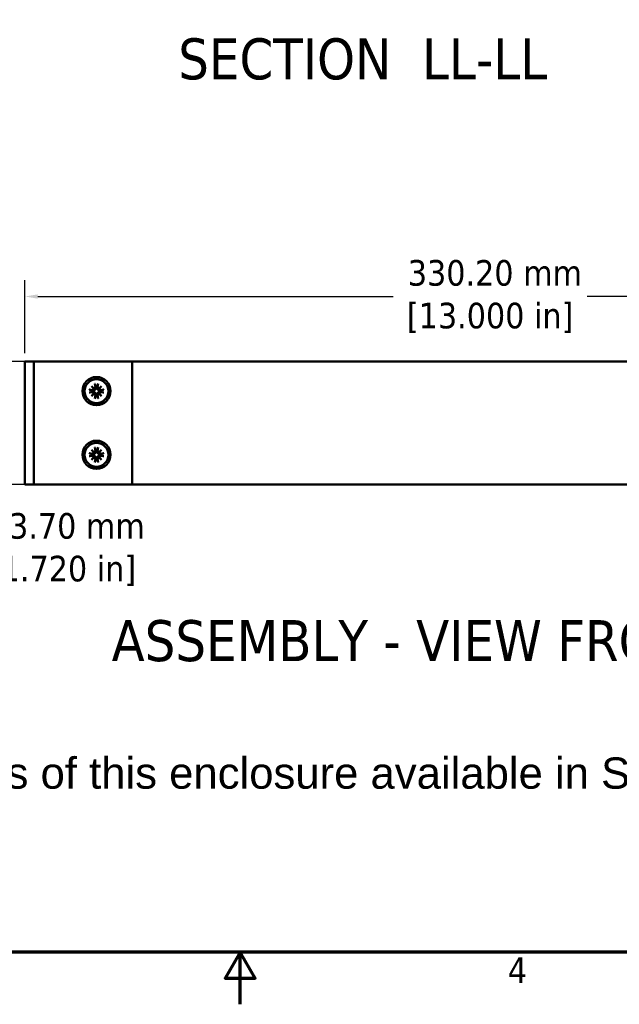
# Model space of a CAD drawing. Header units: millimetres. Extents: x 5 to 1566, y 28 to 988.
# Tile 6 of 11: x 707 to 920, y 28 to 377. Entities that reach past the tile are written whole.
import ezdxf

# ---------------------------------------------------------------- set-up
doc = ezdxf.new("R2010")
doc.units = ezdxf.units.MM
doc.header["$LTSCALE"] = 1.818182
for name, color, linetype, lineweight in [('Border (ANSI)', 7, 'Continuous', 70), ('Dimension (ANSI)', 7, 'Continuous', 25), ('Symbol (ANSI)', 7, 'Continuous', 25), ('Visible (ANSI)', 7, 'Continuous', 50)]:
    doc.layers.add(name, color=color, linetype=linetype, lineweight=lineweight)
doc.styles.add('Label Text (ANSI)', font='tahoma.ttf')
doc.styles.add('Note Text (ANSI)', font='tahoma.ttf')
doc.dimstyles.new('Default - mm (ANSI)', dxfattribs={"dimscale": 1.818182, "dimtxt": 5, "dimasz": 2.5, "dimexe": 3.175, "dimexo": 1.6002, "dimgap": 0.8, "dimtad": 0, "dimtih": 1, "dimtoh": 1, "dimrnd": 1e-08, "dimzin": 0, "dimdsep": 46, "dimtxsty": 'Note Text (ANSI)', "dimcen": 0.09, "dimdle": 10, "dimclrd": 256, "dimclre": 256, "dimclrt": 256, "dimadec": 1, "dimazin": 0, "dimtfac": 0.6096, "dimtofl": 0, "dimtmove": 0, "dimatfit": 3, "dimfxl": 1, "dimtolj": 1, "dimtzin": 0, "dimlwd": -1, "dimlwe": -1, "dimarcsym": 0})

# ---------------------------------------------------------------- blocks, each defined once
blk = doc.blocks.new('Borders Default Border')
at = {"layer": 'Border (ANSI)', "flags": 128}
for points in [[(12.7, 25.4), (12.7, 533.4), (850.9, 533.4), (850.9, 25.4), (12.7, 25.4)], [(431.8, 15.24), (431.8, 25.4), (428.87, 20.32), (434.73, 20.32), (431.8, 25.4)]]:
    blk.add_lwpolyline(points, dxfattribs=at)
at = {"layer": 'Border (ANSI)', "insert": (484.03, 19.38), "char_height": 5, "attachment_point": 7, "style": 'Note Text (ANSI)'}
blk.add_mtext('4', dxfattribs=at)
blk = doc.blocks.new('*D19')
at = {"layer": 'Defpoints', "color": 0, "transparency": 16777216}
for p in [(712.83, 255.91), (686.43, 212.21), (712.83, 212.21)]:
    blk.add_point(p, dxfattribs=at)
at = {"layer": 'Dimension (ANSI)', "transparency": 16777216}
for p, q in [((709.92, 255.91), (680.66, 255.91)), ((686.43, 251.36), (686.43, 216.75)), ((709.92, 212.21), (680.66, 212.21)), ((686.43, 189.13), (686.43, 212.21)), ((690.98, 189.13), (686.43, 189.13))]:
    blk.add_line(p, q, dxfattribs=at)
for points in [[(685.68, 251.36), (687.19, 251.36), (686.43, 255.91)], [(685.68, 216.75), (687.19, 216.75), (686.43, 212.21)]]:
    blk.add_solid(points, dxfattribs=at)
at = {"layer": 'Dimension (ANSI)', "transparency": 16777216, "insert": (722, 189.13), "char_height": 9.0909, "attachment_point": 5, "style": 'Note Text (ANSI)'}
blk.add_mtext('\\A1; 43.70 mm\\P[1.720 in]', dxfattribs=at)
blk = doc.blocks.new('*D20')
at = {"layer": 'Defpoints', "color": 0, "transparency": 16777216}
for p in [(1038.86, 278.94), (708.66, 255.91), (1038.86, 255.91)]:
    blk.add_point(p, dxfattribs=at)
at = {"layer": 'Dimension (ANSI)', "transparency": 16777216}
for p, q in [((708.66, 258.82), (708.66, 284.71)), ((1038.86, 258.82), (1038.86, 284.71)), ((713.2, 278.94), (839.33, 278.94)), ((1034.31, 278.94), (908.19, 278.94))]:
    blk.add_line(p, q, dxfattribs=at)
for points in [[(713.2, 279.7), (713.2, 278.18), (708.66, 278.94)], [(1034.31, 279.7), (1034.31, 278.18), (1038.86, 278.94)]]:
    blk.add_solid(points, dxfattribs=at)
at = {"layer": 'Dimension (ANSI)', "transparency": 16777216, "insert": (873.76, 278.94), "char_height": 9.0909, "attachment_point": 5, "style": 'Note Text (ANSI)'}
blk.add_mtext('\\A1; 330.20 mm\\P[13.000 in]', dxfattribs=at)

msp = doc.modelspace()

# ---------------------------------------------------------------- linework, layer by layer
at = {"layer": 'Visible (ANSI)'}
for p, q in [((710.833, 255.908), (708.658, 255.908)), ((708.658, 212.208), (708.658, 255.908)), ((710.833, 255.908), (711.833, 255.908)), ((712.833, 255.908), (711.833, 255.908)), ((711.833, 212.208), (711.833, 255.908)), ((744.758, 255.908), (712.833, 255.908)), ((744.758, 255.908), (746.758, 255.908)), ((746.758, 255.908), (1038.858, 255.908)), ((746.758, 212.208), (746.758, 255.908)), ((731.47, 245.897), (732.848, 245.701)), ((731.47, 244.819), (732.848, 245.015)), ((732.28, 247.136), (733.4, 246.18)), ((732.28, 247.136), (733.211, 246.205)), ((733.236, 246.016), (732.28, 247.136)), ((732.28, 243.58), (733.236, 244.7)), ((733.519, 247.946), (733.714, 246.568)), ((734.597, 247.946), (734.401, 246.568)), ((734.716, 246.18), (735.836, 247.136)), ((735.836, 247.136), (734.88, 246.016)), ((734.88, 244.7), (735.836, 243.58)), ((735.836, 247.136), (734.905, 246.205)), ((736.646, 245.897), (735.267, 245.701)), ((736.646, 244.819), (735.267, 245.015)), ((733.4, 244.536), (732.28, 243.58)), ((732.28, 243.58), (733.211, 244.511)), ((733.519, 242.77), (733.714, 244.149)), ((734.597, 242.77), (734.401, 244.149)), ((735.836, 243.58), (734.716, 244.536)), ((735.836, 243.58), (734.905, 244.511)), ((732.28, 224.536), (733.4, 223.58)), ((732.28, 224.536), (733.211, 223.605)), ((733.236, 223.416), (732.28, 224.536)), ((733.519, 225.346), (733.714, 223.968)), ((734.597, 225.346), (734.401, 223.968)), ((734.716, 223.58), (735.836, 224.536)), ((735.836, 224.536), (734.88, 223.416)), ((735.836, 224.536), (734.905, 223.605)), ((731.47, 223.297), (732.848, 223.101)), ((731.47, 222.219), (732.848, 222.415)), ((732.28, 220.98), (733.236, 222.1)), ((733.4, 221.936), (732.28, 220.98)), ((732.28, 220.98), (733.211, 221.911)), ((733.519, 220.17), (733.714, 221.549)), ((734.597, 220.17), (734.401, 221.549)), ((735.836, 220.98), (734.716, 221.936)), ((734.88, 222.1), (735.836, 220.98)), ((735.836, 220.98), (734.905, 221.911)), ((736.646, 223.297), (735.267, 223.101)), ((736.646, 222.219), (735.267, 222.415)), ((710.833, 212.208), (708.658, 212.208)), ((710.833, 212.208), (711.833, 212.208)), ((712.833, 212.208), (711.833, 212.208)), ((744.758, 212.208), (712.833, 212.208)), ((744.758, 212.208), (746.758, 212.208)), ((746.758, 212.22), (1038.858, 212.22))]:
    msp.add_line(p, q, dxfattribs=at)
for centre, radius in [((734.058, 245.358), 5), ((734.058, 245.358), 4.229), ((734.058, 222.758), 5), ((734.058, 222.758), 4.229)]:
    msp.add_circle(centre, radius, dxfattribs=at)
for centre, radius, start, end in [((734.058, 245.358), 1.233, 174.46846, 185.53154), ((732.896, 246.038), 0.34, 261.92463, 356.24924), ((732.896, 244.678), 0.34, 3.75076, 98.07537), ((733.377, 246.52), 0.34, 273.75076, 8.07537), ((734.058, 245.358), 1.233, 84.46846, 95.53154), ((734.738, 246.52), 0.34, 171.92463, 266.24924), ((735.219, 246.038), 0.34, 183.75076, 278.07537), ((735.219, 244.678), 0.34, 81.92463, 176.24924), ((734.058, 245.358), 1.233, 354.46846, 5.53154), ((733.377, 244.196), 0.34, 351.92463, 86.24924), ((734.058, 245.358), 1.233, 264.46846, 275.53154), ((734.738, 244.196), 0.34, 93.75076, 188.07537), ((733.377, 223.92), 0.34, 273.75076, 8.07537), ((734.058, 222.758), 1.233, 84.46846, 95.53154), ((734.738, 223.92), 0.34, 171.92463, 266.24924), ((734.058, 222.758), 1.233, 174.46846, 185.53154), ((732.896, 223.438), 0.34, 261.92463, 356.24924), ((732.896, 222.078), 0.34, 3.75076, 98.07537), ((733.377, 221.596), 0.34, 351.92463, 86.24924), ((734.058, 222.758), 1.233, 264.46846, 275.53154), ((734.738, 221.596), 0.34, 93.75076, 188.07537), ((735.219, 223.438), 0.34, 183.75076, 278.07537), ((735.219, 222.078), 0.34, 81.92463, 176.24924), ((734.058, 222.758), 1.233, 354.46846, 5.53154)]:
    msp.add_arc(centre, radius, start, end, dxfattribs=at)
for centre, major_axis, start_param, end_param in [((733.347, 246.484), (0.202, 0.236), 3.3967441, 4.0259698), ((732.932, 246.069), (0.236, 0.202), 5.3988082, 6.0280339), ((732.932, 244.647), (-0.236, 0.202), 3.3967441, 4.0259698), ((734.769, 246.484), (0.202, -0.236), 5.3988082, 6.0280339), ((735.184, 246.069), (0.236, -0.202), 3.3967441, 4.0259698), ((735.184, 244.647), (-0.236, -0.202), 5.3988082, 6.0280339), ((733.347, 244.232), (-0.202, 0.236), 5.3988082, 6.0280339), ((734.769, 244.232), (-0.202, -0.236), 3.3967441, 4.0259698), ((733.347, 223.884), (0.202, 0.236), 3.3967441, 4.0259698), ((732.932, 223.469), (0.236, 0.202), 5.3988082, 6.0280339), ((732.932, 222.047), (-0.236, 0.202), 3.3967441, 4.0259698), ((733.347, 221.632), (-0.202, 0.236), 5.3988082, 6.0280339), ((734.769, 223.884), (0.202, -0.236), 5.3988082, 6.0280339), ((734.769, 221.632), (-0.202, -0.236), 3.3967441, 4.0259698), ((735.184, 223.469), (0.236, -0.202), 3.3967441, 4.0259698), ((735.184, 222.047), (-0.236, -0.202), 5.3988082, 6.0280339)]:
    msp.add_ellipse(centre, major_axis=major_axis, ratio=0.9884519, start_param=start_param, end_param=end_param, dxfattribs=at)
for points, knots in [([(731.47, 245.897), (731.495, 245.893), (731.525, 245.889), (731.572, 245.88), (731.597, 245.875), (731.629, 245.868), (731.643, 245.864), (731.653, 245.861)], [0.030983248, 0.030983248, 0.030983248, 0.030983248, 0.03870396, 0.03870396, 0.046408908, 0.046408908, 0.052718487, 0.052718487, 0.052718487, 0.052718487]), ([(731.653, 244.855), (731.643, 244.852), (731.629, 244.849), (731.597, 244.841), (731.572, 244.836), (731.525, 244.828), (731.495, 244.823), (731.47, 244.819)], [0.07100247, 0.07100247, 0.07100247, 0.07100247, 0.07731205, 0.07731205, 0.085016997, 0.085016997, 0.092737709, 0.092737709, 0.092737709, 0.092737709]), ([(733.472, 245.943), (733.47, 245.924), (733.466, 245.903), (733.448, 245.833), (733.428, 245.784), (733.378, 245.699), (733.345, 245.657), (733.27, 245.586), (733.228, 245.557), (733.14, 245.51), (733.086, 245.491), (732.976, 245.469), (732.919, 245.467), (732.868, 245.472), (732.856, 245.473), (732.843, 245.475), (732.83, 245.477)], [-0.085404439, -0.085404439, -0.085404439, -0.085404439, -0.079460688, -0.079460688, -0.064625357, -0.064625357, -0.049790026, -0.049790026, -0.034954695, -0.034954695, -0.017477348, -0.017477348, 0, 0, 0, 0.004304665, 0.004304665, 0.004304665, 0.004304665]), ([(732.83, 245.239), (732.843, 245.241), (732.856, 245.243), (732.919, 245.249), (732.976, 245.247), (733.086, 245.225), (733.14, 245.206), (733.228, 245.159), (733.27, 245.13), (733.345, 245.059), (733.378, 245.017), (733.428, 244.932), (733.448, 244.883), (733.466, 244.813), (733.47, 244.793), (733.472, 244.773)], [0.227515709, 0.227515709, 0.227515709, 0.227515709, 0.231820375, 0.231820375, 0.249297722, 0.249297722, 0.26677507, 0.26677507, 0.281610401, 0.281610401, 0.296445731, 0.296445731, 0.311281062, 0.311281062, 0.317224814, 0.317224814, 0.317224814, 0.317224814]), ([(733.211, 246.205), (733.219, 246.197), (733.225, 246.19), (733.272, 246.144), (733.303, 246.113), (733.384, 246.032), (733.428, 245.987), (733.472, 245.943)], [-3.39386529, -3.39386529, -3.39386529, -3.39386529, -3.38304705, -3.38304705, -3.30841803, -3.30841803, -3.13756645, -3.13756645, -3.13756645, -3.13756645]), ([(733.211, 244.511), (733.219, 244.519), (733.225, 244.526), (733.272, 244.573), (733.303, 244.603), (733.384, 244.684), (733.428, 244.729), (733.472, 244.773)], [-3.39386529, -3.39386529, -3.39386529, -3.39386529, -3.38304705, -3.38304705, -3.30841803, -3.30841803, -3.13756645, -3.13756645, -3.13756645, -3.13756645]), ([(733.939, 246.586), (733.941, 246.573), (733.943, 246.56), (733.949, 246.496), (733.947, 246.44), (733.925, 246.33), (733.906, 246.276), (733.859, 246.188), (733.83, 246.146), (733.759, 246.071), (733.717, 246.038), (733.632, 245.988), (733.582, 245.968), (733.512, 245.95), (733.492, 245.946), (733.472, 245.943)], [0.227515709, 0.227515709, 0.227515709, 0.227515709, 0.231820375, 0.231820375, 0.249297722, 0.249297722, 0.26677507, 0.26677507, 0.281610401, 0.281610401, 0.296445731, 0.296445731, 0.311281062, 0.311281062, 0.317224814, 0.317224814, 0.317224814, 0.317224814]), ([(733.472, 244.773), (733.492, 244.77), (733.512, 244.766), (733.582, 244.749), (733.632, 244.728), (733.717, 244.678), (733.759, 244.645), (733.83, 244.571), (733.859, 244.529), (733.906, 244.441), (733.925, 244.387), (733.947, 244.276), (733.949, 244.22), (733.944, 244.169), (733.943, 244.156), (733.941, 244.143), (733.939, 244.131)], [-0.085404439, -0.085404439, -0.085404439, -0.085404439, -0.079460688, -0.079460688, -0.064625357, -0.064625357, -0.049790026, -0.049790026, -0.034954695, -0.034954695, -0.017477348, -0.017477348, 0, 0, 0, 0.004304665, 0.004304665, 0.004304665, 0.004304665]), ([(733.555, 247.763), (733.552, 247.773), (733.548, 247.787), (733.541, 247.819), (733.536, 247.844), (733.527, 247.891), (733.522, 247.921), (733.519, 247.946)], [0.07100247, 0.07100247, 0.07100247, 0.07100247, 0.07731205, 0.07731205, 0.085016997, 0.085016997, 0.092737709, 0.092737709, 0.092737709, 0.092737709]), ([(734.643, 245.943), (734.623, 245.946), (734.603, 245.95), (734.533, 245.968), (734.484, 245.988), (734.399, 246.038), (734.357, 246.071), (734.286, 246.146), (734.257, 246.188), (734.21, 246.276), (734.19, 246.33), (734.169, 246.44), (734.167, 246.496), (734.172, 246.548), (734.173, 246.56), (734.174, 246.573), (734.177, 246.586)], [-0.085404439, -0.085404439, -0.085404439, -0.085404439, -0.079460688, -0.079460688, -0.064625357, -0.064625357, -0.049790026, -0.049790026, -0.034954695, -0.034954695, -0.017477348, -0.017477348, 0, 0, 0, 0.004304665, 0.004304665, 0.004304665, 0.004304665]), ([(734.177, 244.131), (734.174, 244.143), (734.173, 244.156), (734.167, 244.22), (734.169, 244.276), (734.19, 244.387), (734.21, 244.441), (734.257, 244.529), (734.286, 244.571), (734.357, 244.645), (734.399, 244.678), (734.484, 244.728), (734.533, 244.749), (734.603, 244.766), (734.623, 244.77), (734.643, 244.773)], [0.227515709, 0.227515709, 0.227515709, 0.227515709, 0.231820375, 0.231820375, 0.249297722, 0.249297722, 0.26677507, 0.26677507, 0.281610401, 0.281610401, 0.296445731, 0.296445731, 0.311281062, 0.311281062, 0.317224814, 0.317224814, 0.317224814, 0.317224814]), ([(734.597, 247.946), (734.593, 247.921), (734.588, 247.891), (734.58, 247.844), (734.575, 247.819), (734.567, 247.787), (734.564, 247.773), (734.56, 247.763)], [0.030983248, 0.030983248, 0.030983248, 0.030983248, 0.03870396, 0.03870396, 0.046408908, 0.046408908, 0.052718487, 0.052718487, 0.052718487, 0.052718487]), ([(734.905, 246.205), (734.897, 246.197), (734.89, 246.19), (734.843, 246.144), (734.813, 246.113), (734.732, 246.032), (734.687, 245.987), (734.643, 245.943)], [-3.39386529, -3.39386529, -3.39386529, -3.39386529, -3.38304705, -3.38304705, -3.30841803, -3.30841803, -3.13756645, -3.13756645, -3.13756645, -3.13756645]), ([(735.285, 245.477), (735.272, 245.475), (735.26, 245.473), (735.196, 245.467), (735.14, 245.469), (735.029, 245.491), (734.975, 245.51), (734.887, 245.557), (734.845, 245.586), (734.77, 245.657), (734.738, 245.699), (734.688, 245.784), (734.667, 245.833), (734.65, 245.903), (734.646, 245.924), (734.643, 245.943)], [0.227515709, 0.227515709, 0.227515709, 0.227515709, 0.231820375, 0.231820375, 0.249297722, 0.249297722, 0.26677507, 0.26677507, 0.281610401, 0.281610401, 0.296445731, 0.296445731, 0.311281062, 0.311281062, 0.317224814, 0.317224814, 0.317224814, 0.317224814]), ([(734.643, 244.773), (734.646, 244.793), (734.65, 244.813), (734.667, 244.883), (734.688, 244.932), (734.738, 245.017), (734.77, 245.059), (734.845, 245.13), (734.887, 245.159), (734.975, 245.206), (735.029, 245.225), (735.14, 245.247), (735.196, 245.249), (735.247, 245.244), (735.26, 245.243), (735.272, 245.241), (735.285, 245.239)], [-0.085404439, -0.085404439, -0.085404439, -0.085404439, -0.079460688, -0.079460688, -0.064625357, -0.064625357, -0.049790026, -0.049790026, -0.034954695, -0.034954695, -0.017477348, -0.017477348, 0, 0, 0, 0.004304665, 0.004304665, 0.004304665, 0.004304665]), ([(734.905, 244.511), (734.897, 244.519), (734.89, 244.526), (734.843, 244.573), (734.813, 244.603), (734.732, 244.684), (734.687, 244.729), (734.643, 244.773)], [-3.39386529, -3.39386529, -3.39386529, -3.39386529, -3.38304705, -3.38304705, -3.30841803, -3.30841803, -3.13756645, -3.13756645, -3.13756645, -3.13756645]), ([(736.463, 245.861), (736.472, 245.864), (736.486, 245.868), (736.518, 245.875), (736.544, 245.88), (736.59, 245.889), (736.62, 245.893), (736.646, 245.897)], [0.07100247, 0.07100247, 0.07100247, 0.07100247, 0.07731205, 0.07731205, 0.085016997, 0.085016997, 0.092737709, 0.092737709, 0.092737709, 0.092737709]), ([(736.646, 244.819), (736.62, 244.823), (736.59, 244.828), (736.544, 244.836), (736.518, 244.841), (736.486, 244.849), (736.472, 244.852), (736.463, 244.855)], [0.030983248, 0.030983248, 0.030983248, 0.030983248, 0.03870396, 0.03870396, 0.046408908, 0.046408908, 0.052718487, 0.052718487, 0.052718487, 0.052718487]), ([(733.519, 242.77), (733.522, 242.796), (733.527, 242.826), (733.536, 242.872), (733.541, 242.897), (733.548, 242.93), (733.552, 242.944), (733.555, 242.953)], [0.030983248, 0.030983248, 0.030983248, 0.030983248, 0.03870396, 0.03870396, 0.046408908, 0.046408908, 0.052718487, 0.052718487, 0.052718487, 0.052718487]), ([(734.56, 242.953), (734.564, 242.944), (734.567, 242.93), (734.575, 242.897), (734.58, 242.872), (734.588, 242.826), (734.593, 242.796), (734.597, 242.77)], [0.07100247, 0.07100247, 0.07100247, 0.07100247, 0.07731205, 0.07731205, 0.085016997, 0.085016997, 0.092737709, 0.092737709, 0.092737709, 0.092737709]), ([(733.939, 223.986), (733.941, 223.973), (733.943, 223.96), (733.949, 223.896), (733.947, 223.84), (733.925, 223.73), (733.906, 223.676), (733.859, 223.588), (733.83, 223.546), (733.759, 223.471), (733.717, 223.438), (733.632, 223.388), (733.582, 223.368), (733.512, 223.35), (733.492, 223.346), (733.472, 223.343)], [0.227515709, 0.227515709, 0.227515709, 0.227515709, 0.231820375, 0.231820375, 0.249297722, 0.249297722, 0.26677507, 0.26677507, 0.281610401, 0.281610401, 0.296445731, 0.296445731, 0.311281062, 0.311281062, 0.317224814, 0.317224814, 0.317224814, 0.317224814]), ([(733.555, 225.163), (733.552, 225.173), (733.548, 225.187), (733.541, 225.219), (733.536, 225.244), (733.527, 225.291), (733.522, 225.321), (733.519, 225.346)], [0.07100247, 0.07100247, 0.07100247, 0.07100247, 0.07731205, 0.07731205, 0.085016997, 0.085016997, 0.092737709, 0.092737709, 0.092737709, 0.092737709]), ([(734.643, 223.343), (734.623, 223.346), (734.603, 223.35), (734.533, 223.368), (734.484, 223.388), (734.399, 223.438), (734.357, 223.471), (734.286, 223.546), (734.257, 223.588), (734.21, 223.676), (734.19, 223.73), (734.169, 223.84), (734.167, 223.896), (734.172, 223.948), (734.173, 223.96), (734.174, 223.973), (734.177, 223.986)], [-0.085404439, -0.085404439, -0.085404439, -0.085404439, -0.079460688, -0.079460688, -0.064625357, -0.064625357, -0.049790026, -0.049790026, -0.034954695, -0.034954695, -0.017477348, -0.017477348, 0, 0, 0, 0.004304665, 0.004304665, 0.004304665, 0.004304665]), ([(734.597, 225.346), (734.593, 225.321), (734.588, 225.291), (734.58, 225.244), (734.575, 225.219), (734.567, 225.187), (734.564, 225.173), (734.56, 225.163)], [0.030983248, 0.030983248, 0.030983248, 0.030983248, 0.03870396, 0.03870396, 0.046408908, 0.046408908, 0.052718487, 0.052718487, 0.052718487, 0.052718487]), ([(731.47, 223.297), (731.495, 223.293), (731.525, 223.289), (731.572, 223.28), (731.597, 223.275), (731.629, 223.268), (731.643, 223.264), (731.653, 223.261)], [0.030983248, 0.030983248, 0.030983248, 0.030983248, 0.03870396, 0.03870396, 0.046408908, 0.046408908, 0.052718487, 0.052718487, 0.052718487, 0.052718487]), ([(731.653, 222.255), (731.643, 222.252), (731.629, 222.249), (731.597, 222.241), (731.572, 222.236), (731.525, 222.228), (731.495, 222.223), (731.47, 222.219)], [0.07100247, 0.07100247, 0.07100247, 0.07100247, 0.07731205, 0.07731205, 0.085016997, 0.085016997, 0.092737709, 0.092737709, 0.092737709, 0.092737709]), ([(733.472, 223.343), (733.47, 223.324), (733.466, 223.303), (733.448, 223.233), (733.428, 223.184), (733.378, 223.099), (733.345, 223.057), (733.27, 222.986), (733.228, 222.957), (733.14, 222.91), (733.086, 222.891), (732.976, 222.869), (732.919, 222.867), (732.868, 222.872), (732.856, 222.873), (732.843, 222.875), (732.83, 222.877)], [-0.085404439, -0.085404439, -0.085404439, -0.085404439, -0.079460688, -0.079460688, -0.064625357, -0.064625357, -0.049790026, -0.049790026, -0.034954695, -0.034954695, -0.017477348, -0.017477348, 0, 0, 0, 0.004304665, 0.004304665, 0.004304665, 0.004304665]), ([(732.83, 222.639), (732.843, 222.641), (732.856, 222.643), (732.919, 222.649), (732.976, 222.647), (733.086, 222.625), (733.14, 222.606), (733.228, 222.559), (733.27, 222.53), (733.345, 222.459), (733.378, 222.417), (733.428, 222.332), (733.448, 222.283), (733.466, 222.213), (733.47, 222.193), (733.472, 222.173)], [0.227515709, 0.227515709, 0.227515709, 0.227515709, 0.231820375, 0.231820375, 0.249297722, 0.249297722, 0.26677507, 0.26677507, 0.281610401, 0.281610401, 0.296445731, 0.296445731, 0.311281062, 0.311281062, 0.317224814, 0.317224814, 0.317224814, 0.317224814]), ([(733.211, 223.605), (733.219, 223.597), (733.225, 223.59), (733.272, 223.544), (733.303, 223.513), (733.384, 223.432), (733.428, 223.387), (733.472, 223.343)], [-3.39386529, -3.39386529, -3.39386529, -3.39386529, -3.38304705, -3.38304705, -3.30841803, -3.30841803, -3.13756645, -3.13756645, -3.13756645, -3.13756645]), ([(733.211, 221.911), (733.219, 221.919), (733.225, 221.926), (733.272, 221.973), (733.303, 222.003), (733.384, 222.084), (733.428, 222.129), (733.472, 222.173)], [-3.39386529, -3.39386529, -3.39386529, -3.39386529, -3.38304705, -3.38304705, -3.30841803, -3.30841803, -3.13756645, -3.13756645, -3.13756645, -3.13756645]), ([(733.472, 222.173), (733.492, 222.17), (733.512, 222.166), (733.582, 222.149), (733.632, 222.128), (733.717, 222.078), (733.759, 222.045), (733.83, 221.971), (733.859, 221.929), (733.906, 221.841), (733.925, 221.787), (733.947, 221.676), (733.949, 221.62), (733.944, 221.569), (733.943, 221.556), (733.941, 221.543), (733.939, 221.531)], [-0.085404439, -0.085404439, -0.085404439, -0.085404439, -0.079460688, -0.079460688, -0.064625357, -0.064625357, -0.049790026, -0.049790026, -0.034954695, -0.034954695, -0.017477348, -0.017477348, 0, 0, 0, 0.004304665, 0.004304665, 0.004304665, 0.004304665]), ([(733.519, 220.17), (733.522, 220.196), (733.527, 220.226), (733.536, 220.272), (733.541, 220.297), (733.548, 220.33), (733.552, 220.344), (733.555, 220.353)], [0.030983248, 0.030983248, 0.030983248, 0.030983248, 0.03870396, 0.03870396, 0.046408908, 0.046408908, 0.052718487, 0.052718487, 0.052718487, 0.052718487]), ([(734.177, 221.531), (734.174, 221.543), (734.173, 221.556), (734.167, 221.62), (734.169, 221.676), (734.19, 221.787), (734.21, 221.841), (734.257, 221.929), (734.286, 221.971), (734.357, 222.045), (734.399, 222.078), (734.484, 222.128), (734.533, 222.149), (734.603, 222.166), (734.623, 222.17), (734.643, 222.173)], [0.227515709, 0.227515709, 0.227515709, 0.227515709, 0.231820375, 0.231820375, 0.249297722, 0.249297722, 0.26677507, 0.26677507, 0.281610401, 0.281610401, 0.296445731, 0.296445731, 0.311281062, 0.311281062, 0.317224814, 0.317224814, 0.317224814, 0.317224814]), ([(734.56, 220.353), (734.564, 220.344), (734.567, 220.33), (734.575, 220.297), (734.58, 220.272), (734.588, 220.226), (734.593, 220.196), (734.597, 220.17)], [0.07100247, 0.07100247, 0.07100247, 0.07100247, 0.07731205, 0.07731205, 0.085016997, 0.085016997, 0.092737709, 0.092737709, 0.092737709, 0.092737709]), ([(734.905, 223.605), (734.897, 223.597), (734.89, 223.59), (734.843, 223.544), (734.813, 223.513), (734.732, 223.432), (734.687, 223.387), (734.643, 223.343)], [-3.39386529, -3.39386529, -3.39386529, -3.39386529, -3.38304705, -3.38304705, -3.30841803, -3.30841803, -3.13756645, -3.13756645, -3.13756645, -3.13756645]), ([(735.285, 222.877), (735.272, 222.875), (735.26, 222.873), (735.196, 222.867), (735.14, 222.869), (735.029, 222.891), (734.975, 222.91), (734.887, 222.957), (734.845, 222.986), (734.77, 223.057), (734.738, 223.099), (734.688, 223.184), (734.667, 223.233), (734.65, 223.303), (734.646, 223.324), (734.643, 223.343)], [0.227515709, 0.227515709, 0.227515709, 0.227515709, 0.231820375, 0.231820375, 0.249297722, 0.249297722, 0.26677507, 0.26677507, 0.281610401, 0.281610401, 0.296445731, 0.296445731, 0.311281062, 0.311281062, 0.317224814, 0.317224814, 0.317224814, 0.317224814]), ([(734.643, 222.173), (734.646, 222.193), (734.65, 222.213), (734.667, 222.283), (734.688, 222.332), (734.738, 222.417), (734.77, 222.459), (734.845, 222.53), (734.887, 222.559), (734.975, 222.606), (735.029, 222.625), (735.14, 222.647), (735.196, 222.649), (735.247, 222.644), (735.26, 222.643), (735.272, 222.641), (735.285, 222.639)], [-0.085404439, -0.085404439, -0.085404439, -0.085404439, -0.079460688, -0.079460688, -0.064625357, -0.064625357, -0.049790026, -0.049790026, -0.034954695, -0.034954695, -0.017477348, -0.017477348, 0, 0, 0, 0.004304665, 0.004304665, 0.004304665, 0.004304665]), ([(734.905, 221.911), (734.897, 221.919), (734.89, 221.926), (734.843, 221.973), (734.813, 222.003), (734.732, 222.084), (734.687, 222.129), (734.643, 222.173)], [-3.39386529, -3.39386529, -3.39386529, -3.39386529, -3.38304705, -3.38304705, -3.30841803, -3.30841803, -3.13756645, -3.13756645, -3.13756645, -3.13756645]), ([(736.463, 223.261), (736.472, 223.264), (736.486, 223.268), (736.518, 223.275), (736.544, 223.28), (736.59, 223.289), (736.62, 223.293), (736.646, 223.297)], [0.07100247, 0.07100247, 0.07100247, 0.07100247, 0.07731205, 0.07731205, 0.085016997, 0.085016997, 0.092737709, 0.092737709, 0.092737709, 0.092737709]), ([(736.646, 222.219), (736.62, 222.223), (736.59, 222.228), (736.544, 222.236), (736.518, 222.241), (736.486, 222.249), (736.472, 222.252), (736.463, 222.255)], [0.030983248, 0.030983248, 0.030983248, 0.030983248, 0.03870396, 0.03870396, 0.046408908, 0.046408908, 0.052718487, 0.052718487, 0.052718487, 0.052718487])]:
    msp.add_open_spline(points, degree=3, knots=knots, dxfattribs=at)
for points, weights in [([(732.817, 245.481), (732.42, 245.61), (731.653, 245.861)], [1.00186005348, 1.05935240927, 1.00384600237]), ([(731.653, 244.855), (732.42, 245.107), (732.817, 245.235)], [1.00384600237, 1.05935240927, 1.00186005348]), ([(733.555, 247.763), (733.806, 246.996), (733.935, 246.599)], [1.00384600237, 1.05935240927, 1.00186005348]), ([(734.181, 246.599), (734.309, 246.996), (734.56, 247.763)], [1.00186005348, 1.05935240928, 1.00384600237]), ([(736.463, 245.861), (735.695, 245.61), (735.298, 245.481)], [1.00384600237, 1.05935240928, 1.00186005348]), ([(735.298, 245.235), (735.695, 245.107), (736.463, 244.855)], [1.00186005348, 1.05935240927, 1.00384600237]), ([(733.935, 244.117), (733.806, 243.72), (733.555, 242.953)], [1.00186005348, 1.05935240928, 1.00384600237]), ([(734.56, 242.953), (734.309, 243.72), (734.181, 244.117)], [1.00384600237, 1.05935240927, 1.00186005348]), ([(733.555, 225.163), (733.806, 224.396), (733.935, 223.999)], [1.00384600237, 1.05935240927, 1.00186005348]), ([(734.181, 223.999), (734.309, 224.396), (734.56, 225.163)], [1.00186005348, 1.05935240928, 1.00384600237]), ([(732.817, 222.881), (732.42, 223.01), (731.653, 223.261)], [1.00186005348, 1.05935240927, 1.00384600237]), ([(731.653, 222.255), (732.42, 222.507), (732.817, 222.635)], [1.00384600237, 1.05935240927, 1.00186005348]), ([(733.935, 221.517), (733.806, 221.12), (733.555, 220.353)], [1.00186005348, 1.05935240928, 1.00384600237]), ([(734.56, 220.353), (734.309, 221.12), (734.181, 221.517)], [1.00384600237, 1.05935240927, 1.00186005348]), ([(736.463, 223.261), (735.695, 223.01), (735.298, 222.881)], [1.00384600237, 1.05935240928, 1.00186005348]), ([(735.298, 222.635), (735.695, 222.507), (736.463, 222.255)], [1.00186005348, 1.05935240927, 1.00384600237])]:
    msp.add_rational_spline(points, weights, degree=2, dxfattribs=at)
for points in [[(732.83, 245.477), (732.826, 245.478), (732.821, 245.48), (732.817, 245.481)], [(732.817, 245.235), (732.821, 245.237), (732.826, 245.238), (732.83, 245.239)], [(733.935, 246.599), (733.936, 246.594), (733.938, 246.59), (733.939, 246.586)], [(734.177, 246.586), (734.178, 246.59), (734.179, 246.594), (734.181, 246.599)], [(735.298, 245.481), (735.294, 245.48), (735.29, 245.478), (735.285, 245.477)], [(735.285, 245.239), (735.29, 245.238), (735.294, 245.237), (735.298, 245.235)], [(733.939, 244.131), (733.938, 244.126), (733.936, 244.122), (733.935, 244.117)], [(734.181, 244.117), (734.179, 244.122), (734.178, 244.126), (734.177, 244.131)], [(733.935, 223.999), (733.936, 223.994), (733.938, 223.99), (733.939, 223.986)], [(734.177, 223.986), (734.178, 223.99), (734.179, 223.994), (734.181, 223.999)], [(732.83, 222.877), (732.826, 222.878), (732.821, 222.88), (732.817, 222.881)], [(732.817, 222.635), (732.821, 222.637), (732.826, 222.638), (732.83, 222.639)], [(733.939, 221.531), (733.938, 221.526), (733.936, 221.522), (733.935, 221.517)], [(734.181, 221.517), (734.179, 221.522), (734.178, 221.526), (734.177, 221.531)], [(735.298, 222.881), (735.294, 222.88), (735.29, 222.878), (735.285, 222.877)], [(735.285, 222.639), (735.29, 222.638), (735.294, 222.637), (735.298, 222.635)]]:
    msp.add_open_spline(points, degree=3, dxfattribs=at)

# ---------------------------------------------------------------- block references
at = {"xscale": 1.818181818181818, "yscale": 1.818181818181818, "zscale": 1.818181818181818}
msp.add_blockref('Borders Default Border', (0, 0), dxfattribs=at)

# ---------------------------------------------------------------- texts
at = {"layer": 'Symbol (ANSI)', "char_height": 14.54545, "attachment_point": 7, "style": 'Label Text (ANSI)'}
for s, insert in [('SECTION  LL-LL', (763.068, 355.751)), ('ASSEMBLY - VIEW FROM SIDE', (739.417, 149.241))]:
    msp.add_mtext(s, dxfattribs=dict(at, insert=insert))
at = {"layer": 'Symbol (ANSI)', "color": 5, "true_color": 0x0000ff, "insert": (621.204, 115.337), "char_height": 11.09091, "width": 649.67124, "attachment_point": 1, "line_spacing_factor": 0.629481, "style": 'Note Text (ANSI)'}
msp.add_mtext('{\\fArial|b0|i0|c0|p34;\\H1x;Solid models of this enclosure available in STEP or IGES.}', dxfattribs=at)

# ---------------------------------------------------------------- dimensions: what is measured, and where the dimension line sits
at = {"layer": 'Dimension (ANSI)'}
dim = msp.add_linear_dim(base=(1038.858, 278.938), p1=(708.658, 255.908), p2=(1038.858, 255.908), text=' <> mm\\X[13.000 in]', dimstyle='Default - mm (ANSI)', override={"dimtih": 0, "dimtoh": 0, "dimdec": 2, "dimpost": '', "dimtp": 0, "dimtm": 0, "dimtdec": 2, "dimatfit": 1}, dxfattribs=at)
dim.commit()
dim.dimension.update_dxf_attribs({"geometry": '*D20', "text_midpoint": (873.758, 278.938), "dimtype": 160})
dim = msp.add_linear_dim(base=(686.435, 212.208), p1=(712.833, 255.908), p2=(712.833, 212.208), angle=90, text=' <> mm\\X[1.720 in]', dimstyle='Default - mm (ANSI)', override={"dimdec": 2, "dimpost": '', "dimtp": 0, "dimtm": 0, "dimtdec": 2, "dimtmove": 1, "dimatfit": 2}, dxfattribs=at)
dim.commit()
dim.dimension.update_dxf_attribs({"geometry": '*D19', "text_midpoint": (687.219, 189.129), "dimtype": 160})

doc.saveas('drawing.dxf')
